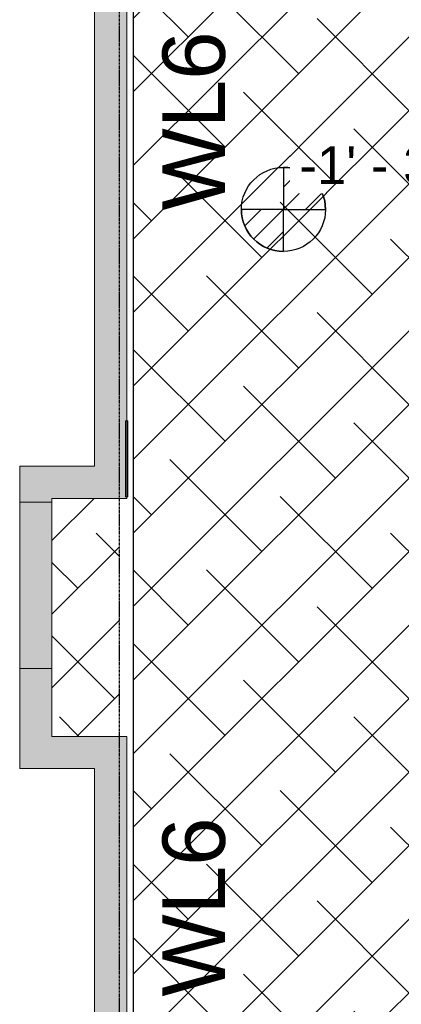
# Model space of a CAD drawing. Header units: inches. Extents: x -4126 to -1814, y 9773 to 12338.
# Tile 24 of 113: x -3505 to -3414, y 10586 to 10823. Entities that reach past the tile are written whole.
import ezdxf

# ---------------------------------------------------------------- set-up
doc = ezdxf.new("R2010")
doc.units = ezdxf.units.IN
doc.header["$MEASUREMENT"] = 0
doc.linetypes.add('Grid Line 1_2_', pattern=[0.875, 0.5, -0.125, 0.125, -0.125])
for name, color, linetype, lineweight in [('G-ANNO-DIMS', 111, 'Continuous', 9), ('I-WALL', 2, 'Continuous', 13), ('S-GRID', 1, 'Continuous', 9)]:
    doc.layers.add(name, color=color, linetype=linetype, lineweight=lineweight)
doc.layers.add('LOAD_HATCH', color=8, linetype='Continuous')
doc.layers.add('loads', color=1, linetype='Continuous')
doc.styles.add('Arial', font='Arial.ttf', dxfattribs={"height": 18})
doc.styles.add('Arial_2', font='arial.ttf', dxfattribs={"height": 9.070866})
pattern_1 = [(45, (35.854, -112.263), (-0.027577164, 0.027577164), [])]

# ---------------------------------------------------------------- blocks, each defined once
blk = doc.blocks.new('CTR - 1st Phase - Common Walls_rvt-1-FRAMING PLAN - 1ST FLOOR')
at = {"layer": 'I-WALL', "lineweight": 5, "transparency": 33554585}
h = blk.add_hatch(color=8, dxfattribs=at)
h.paths.add_polyline_path([(-3487.3, 10715.54), (-3479.92, 10715.54), (-3479.92, 10726.41), (-3479.55, 10726.41), (-3479.55, 10831.19), (-3487.3, 10831.19), (-3487.3, 10727.83)], flags=0)
h.paths.add_polyline_path([(-3486.99, 10847.19), (-3479.55, 10847.19), (-3479.55, 10949.97), (-3479.92, 10949.97), (-3479.92, 10960.84), (-3487.3, 10960.84), (-3487.3, 10847.19)], flags=0)
h = blk.add_hatch(color=8, dxfattribs=at)
h.paths.add_polyline_path([(-3479.55, 10715.54), (-3479.55, 10726.41), (-3479.92, 10726.41), (-3479.92, 10715.54)], flags=0)
h.paths.add_polyline_path([(-3479.55, 10949.97), (-3479.55, 10960.84), (-3479.92, 10960.84), (-3479.92, 10949.97)], flags=0)
for color, points in [(31, [(-3479.3, 10708.16), (-3479.3, 10726.41), (-3479.55, 10726.41), (-3479.55, 10708.16)]), (8, [(-3505.3, 10707.79), (-3495.32, 10707.79), (-3495.32, 10715.54), (-3505.3, 10715.54)]), (8, [(-3491.32, 10707.79), (-3491.32, 10715.54), (-3495.32, 10715.54), (-3495.32, 10707.79), (-3494.54, 10707.79)]), (8, [(-3479.92, 10707.79), (-3479.55, 10707.79), (-3479.55, 10708.16), (-3479.92, 10708.16), (-3479.92, 10715.54), (-3491.32, 10715.54), (-3491.32, 10707.79), (-3487.3, 10707.79)]), (31, [(-3479.55, 10708.16), (-3479.55, 10715.54), (-3479.92, 10715.54), (-3479.92, 10708.16)]), (8, [(-3497.55, 10679.95), (-3497.55, 10680.78), (-3505.3, 10680.78), (-3505.3, 10679.95)]), (8, [(-3497.55, 10642.81), (-3495.32, 10642.81), (-3495.32, 10650.56), (-3505.3, 10650.56), (-3505.3, 10642.81)]), (8, [(-3491.32, 10642.81), (-3491.32, 10650.56), (-3495.32, 10650.56), (-3495.32, 10642.81), (-3494.54, 10642.81)]), (8, [(-3479.55, 10642.81), (-3479.55, 10650.56), (-3491.32, 10650.56), (-3491.32, 10642.81), (-3487.3, 10642.81)])]:
    blk.add_hatch(color=color, dxfattribs=at).paths.add_polyline_path(points, flags=0)
h = blk.add_hatch(color=8, dxfattribs=at)
h.paths.add_polyline_path([(-3497.55, 10650.56), (-3497.55, 10666.89), (-3505.3, 10666.89), (-3505.3, 10650.56)], flags=0)
h.paths.add_polyline_path([(-3498.74, 10706.89), (-3497.55, 10706.89), (-3497.55, 10707.79), (-3505.3, 10707.79), (-3505.3, 10706.89)], flags=0)
h = blk.add_hatch(color=8, dxfattribs=at)
h.paths.add_polyline_path([(-3505.3, 10666.89), (-3497.55, 10666.89), (-3497.55, 10679.13), (-3505.3, 10679.13)], flags=0)
h.paths.add_polyline_path([(-3497.55, 10679.52), (-3497.55, 10679.95), (-3505.3, 10679.95), (-3505.3, 10679.52)], flags=0)
h.paths.add_polyline_path([(-3505.3, 10680.78), (-3497.55, 10680.78), (-3497.55, 10681.21), (-3505.3, 10681.21)], flags=0)
h.paths.add_polyline_path([(-3505.3, 10681.61), (-3497.55, 10681.61), (-3497.55, 10706.89), (-3505.3, 10706.89)], flags=0)
h = blk.add_hatch(color=8, dxfattribs=at)
h.paths.add_polyline_path([(-3505.3, 10679.13), (-3497.55, 10679.13), (-3497.55, 10679.52), (-3505.3, 10679.52)], flags=0)
h.paths.add_polyline_path([(-3505.3, 10681.21), (-3497.55, 10681.21), (-3497.55, 10681.61), (-3505.3, 10681.61)], flags=0)
h = blk.add_hatch(color=8, dxfattribs=at)
h.paths.add_polyline_path([(-3479.55, 10418.16), (-3479.55, 10459.19), (-3487.3, 10459.19), (-3487.3, 10418.16)], flags=0)
h.paths.add_polyline_path([(-3479.55, 10475.19), (-3479.55, 10642.81), (-3487.3, 10642.81), (-3487.3, 10475.19), (-3483.01, 10475.19)], flags=0)
at = {"layer": 'I-WALL', "color": 253}
for p, q in [((-3487.3, 10715.54), (-3487.3, 10831.19)), ((-3479.55, 10831.19), (-3479.55, 10726.41)), ((-3505.3, 10715.54), (-3495.32, 10715.54)), ((-3505.3, 10715.54), (-3505.3, 10707.79)), ((-3495.32, 10715.54), (-3491.32, 10715.54)), ((-3491.32, 10715.54), (-3487.3, 10715.54)), ((-3505.3, 10681.61), (-3505.3, 10707.79)), ((-3495.32, 10707.79), (-3497.55, 10707.79)), ((-3497.55, 10707.79), (-3497.55, 10681.61)), ((-3491.32, 10707.79), (-3495.32, 10707.79)), ((-3479.55, 10707.79), (-3491.32, 10707.79)), ((-3479.55, 10707.79), (-3479.55, 10708.16)), ((-3497.55, 10706.89), (-3505.3, 10706.89)), ((-3505.3, 10681.21), (-3505.3, 10681.61)), ((-3497.55, 10681.61), (-3497.55, 10681.21)), ((-3505.3, 10680.78), (-3505.3, 10681.21)), ((-3505.3, 10680.41), (-3505.3, 10680.78)), ((-3505.3, 10679.95), (-3505.3, 10680.33)), ((-3505.3, 10679.52), (-3505.3, 10679.95)), ((-3505.3, 10679.13), (-3505.3, 10679.52)), ((-3497.55, 10681.21), (-3497.55, 10680.78)), ((-3497.55, 10680.78), (-3497.55, 10680.41)), ((-3497.55, 10680.33), (-3497.55, 10679.95)), ((-3497.55, 10679.95), (-3497.55, 10679.52)), ((-3497.55, 10679.52), (-3497.55, 10679.13)), ((-3505.3, 10650.56), (-3505.3, 10679.13)), ((-3497.55, 10679.13), (-3497.55, 10650.56)), ((-3497.55, 10666.89), (-3505.3, 10666.89)), ((-3505.3, 10650.56), (-3505.3, 10642.81)), ((-3497.55, 10650.56), (-3495.32, 10650.56)), ((-3495.32, 10650.56), (-3491.32, 10650.56)), ((-3491.32, 10650.56), (-3479.55, 10650.56)), ((-3479.55, 10642.81), (-3479.55, 10650.56)), ((-3495.32, 10642.81), (-3505.3, 10642.81)), ((-3491.32, 10642.81), (-3495.32, 10642.81)), ((-3487.3, 10642.81), (-3491.32, 10642.81)), ((-3487.3, 10554.44), (-3487.3, 10642.81)), ((-3479.55, 10642.81), (-3479.55, 10475.19))]:
    blk.add_line(p, q, dxfattribs=at)
at = {"layer": 'I-WALL', "color": 9}
for p, q in [((-3487.3, 10831.19), (-3487.3, 10715.54)), ((-3479.55, 10715.54), (-3479.55, 10831.19)), ((-3479.92, 10726.41), (-3479.92, 10708.16)), ((-3479.92, 10726.41), (-3479.3, 10726.41)), ((-3479.55, 10726.41), (-3479.3, 10726.41)), ((-3479.3, 10708.16), (-3479.3, 10726.41)), ((-3479.3, 10726.41), (-3479.3, 10708.16)), ((-3495.32, 10715.54), (-3505.3, 10715.54)), ((-3505.3, 10707.79), (-3505.3, 10715.54)), ((-3491.32, 10715.54), (-3495.32, 10715.54)), ((-3487.3, 10715.54), (-3491.32, 10715.54)), ((-3479.55, 10715.54), (-3479.55, 10707.79)), ((-3505.3, 10707.79), (-3505.3, 10706.89)), ((-3497.55, 10707.79), (-3495.32, 10707.79)), ((-3497.55, 10706.89), (-3497.55, 10707.79)), ((-3495.32, 10707.79), (-3491.32, 10707.79)), ((-3491.32, 10707.79), (-3479.55, 10707.79)), ((-3479.3, 10708.16), (-3479.92, 10708.16)), ((-3479.55, 10708.16), (-3479.3, 10708.16)), ((-3505.3, 10706.89), (-3505.3, 10681.61)), ((-3497.55, 10706.89), (-3505.3, 10706.89)), ((-3497.55, 10681.61), (-3497.55, 10706.89)), ((-3505.3, 10681.61), (-3505.3, 10681.21)), ((-3497.55, 10681.21), (-3497.55, 10681.61)), ((-3505.3, 10681.21), (-3505.3, 10680.41)), ((-3505.3, 10680.33), (-3505.3, 10679.52)), ((-3505.3, 10679.52), (-3505.3, 10679.13)), ((-3497.55, 10680.41), (-3497.55, 10681.21)), ((-3497.55, 10679.52), (-3497.55, 10680.33)), ((-3497.55, 10679.13), (-3497.55, 10679.52)), ((-3505.3, 10679.13), (-3505.3, 10666.89)), ((-3497.55, 10666.89), (-3497.55, 10679.13)), ((-3505.3, 10666.89), (-3505.3, 10650.56)), ((-3505.3, 10666.89), (-3497.55, 10666.89)), ((-3497.55, 10650.56), (-3497.55, 10666.89)), ((-3505.3, 10642.81), (-3505.3, 10650.56)), ((-3495.32, 10650.56), (-3497.55, 10650.56)), ((-3491.32, 10650.56), (-3495.32, 10650.56)), ((-3479.55, 10650.56), (-3491.32, 10650.56)), ((-3479.55, 10650.56), (-3479.55, 10642.81)), ((-3505.3, 10642.81), (-3495.32, 10642.81)), ((-3495.32, 10642.81), (-3491.32, 10642.81)), ((-3491.32, 10642.81), (-3487.3, 10642.81)), ((-3487.3, 10642.81), (-3487.3, 10554.44)), ((-3479.55, 10475.19), (-3479.55, 10642.81))]:
    blk.add_line(p, q, dxfattribs=at)
at = {"layer": 'I-WALL', "color": 21}
for p, q in [((-3479.92, 10708.16), (-3479.92, 10726.41)), ((-3479.92, 10726.41), (-3479.55, 10726.41)), ((-3479.55, 10726.41), (-3479.55, 10715.54)), ((-3479.55, 10708.16), (-3479.55, 10715.54)), ((-3479.92, 10708.16), (-3479.55, 10708.16))]:
    blk.add_line(p, q, dxfattribs=at)
blk = doc.blocks.new('Spot Elevations - Símbolo de cota horizontal-V268-FRAMING PLAN - 1ST FLOOR')
at = {"layer": 'G-ANNO-DIMS'}
h = blk.add_hatch(dxfattribs=at)
h.set_pattern_fill('FP_73', color=256, style=0, pattern_type=2)
h.set_pattern_definition(pattern_1)
edge = h.paths.add_edge_path(flags=0)
edge.add_arc((0, 0), 0.1053, 0, 90, ccw=False)
edge.add_line((0.1053, 0), (0, 0))
edge.add_line((0, 0), (0, 0.1053))
h = blk.add_hatch(dxfattribs=at)
h.set_pattern_fill('FP_73', color=256, style=0, pattern_type=2)
h.set_pattern_definition(pattern_1)
edge = h.paths.add_edge_path(flags=0)
edge.add_arc((0, 0), 0.1053, 0, 90, ccw=False)
edge.add_line((0.1053, 0), (0, 0))
edge.add_line((0, 0), (0, 0.1053))
h = blk.add_hatch(dxfattribs=at)
h.set_pattern_fill('FP_73', color=256, style=0, pattern_type=2)
h.set_pattern_definition(pattern_1)
edge = h.paths.add_edge_path(flags=0)
edge.add_arc((0, 0), 0.1053, 180, 270, ccw=False)
edge.add_line((-0.1053, 0), (0, 0))
edge.add_line((0, 0), (0, -0.1053))
h = blk.add_hatch(dxfattribs=at)
h.set_pattern_fill('FP_73', color=256, style=0, pattern_type=2)
h.set_pattern_definition(pattern_1)
edge = h.paths.add_edge_path(flags=0)
edge.add_arc((0, 0), 0.1053, 180, 270, ccw=False)
edge.add_line((-0.1053, 0), (0, 0))
edge.add_line((0, 0), (0, -0.1053))
at = {"layer": 'G-ANNO-DIMS', "lineweight": 30}
for p, q in [((0, 0.1053), (0, 0)), ((0, 0), (-0.1053, 0)), ((0, 0), (0.1053, 0)), ((0, -0.1053), (0, 0))]:
    blk.add_line(p, q, dxfattribs=at)
blk.add_circle((0, 0), 0.1053, dxfattribs=at)
for start, end in [(360, 90), (180, 270)]:
    blk.add_arc((0, 0), 0.1053, start, end, dxfattribs=at)

msp = doc.modelspace()

# ---------------------------------------------------------------- hatches: boundary and pattern name
at = {"layer": 'LOAD_HATCH'}
h = msp.add_hatch(dxfattribs=at)
h.set_pattern_fill('ANSI38', color=256, scale=100, style=0)
h.paths.add_polyline_path([(-3497.549, 10650.564), (-3497.549, 10679.127), (-3497.549, 10679.521), (-3497.549, 10680.408), (-3497.549, 10681.213), (-3497.549, 10681.607), (-3497.549, 10707.789), (-3495.324, 10707.789), (-3491.324, 10707.789), (-3481.324, 10707.789), (-3481.324, 10650.564), (-3491.324, 10650.564), (-3495.324, 10650.564)])

# ---------------------------------------------------------------- linework, layer by layer
at = {"layer": 'S-GRID', "linetype": 'Grid Line 1_2_', "lineweight": 30}
msp.add_line((-3481.324, 9772.61), (-3481.324, 12288.555), dxfattribs=at)

# ---------------------------------------------------------------- block references
at = {"lineweight": 5}
msp.add_blockref('CTR - 1st Phase - Common Walls_rvt-1-FRAMING PLAN - 1ST FLOOR', (0, 0), dxfattribs=at)
at = {"layer": 'G-ANNO-DIMS', "lineweight": 30, "xscale": 95.99999999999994, "yscale": 95.99999999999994, "zscale": 95.99999999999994}
msp.add_blockref('Spot Elevations - Símbolo de cota horizontal-V268-FRAMING PLAN - 1ST FLOOR', (-3441.936, 10777.253), dxfattribs=at)

# ---------------------------------------------------------------- texts
at = {"layer": 'loads', "char_height": 15, "width": 29.92125, "attachment_point": 1, "rotation": 90, "style": 'Arial'}
for insert in [(-3471, 10777), (-3471, 10588)]:
    msp.add_mtext('WL6', dxfattribs=dict(at, insert=insert))

# ---------------------------------------------------------------- next in the draw order: texts
at = {"layer": 'G-ANNO-DIMS', "insert": (-3438.127, 10792.457), "char_height": 9.07087, "width": 62.85656, "attachment_point": 1, "line_spacing_factor": 0.941778, "style": 'Arial_2', "bg_fill": 3, "box_fill_scale": 1.25, "bg_fill_color": 256, "bg_fill_true_color": 13158600, "bg_fill_transparency": 0}
msp.add_mtext('-1\' - 3" -B', dxfattribs=at)

# ---------------------------------------------------------------- next in the draw order: hatches: boundary and pattern name
at = {"layer": 'LOAD_HATCH'}
h = msp.add_hatch(dxfattribs=at)
h.set_pattern_fill('ANSI38', color=256, scale=100, style=0)
h.paths.add_polyline_path([(-3481.324, 10382.789), (-3418.524, 10381), (-3072.924, 10381), (-2509.521, 10381.514), (-2503.7, 10449.439), (-3408.924, 10449.439), (-3401.049, 11277.289), (-3371.874, 11277.289), (-3371.874, 11473.789), (-3140.124, 11473.539), (-3139.124, 11648.339), (-2778.924, 11649.339), (-2778.924, 11628.389), (-2718.724, 11628.389), (-2650.524, 11628.389), (-2650.524, 11649.339), (-2509.521, 11650), (-2509.521, 11717.264), (-3140.124, 11718), (-3140.124, 11838.614), (-3460.024, 11838.614), (-3460.024, 11787.364), (-3199.999, 11783.364), (-3199.999, 11535.189), (-3481.324, 11530.989), (-3477.974, 11244.389), (-3477.974, 10410)])

# ---------------------------------------------------------------- next in the draw order: linework, layer by layer
msp.add_lwpolyline([(-3401.049, 11277.289), (-3408.924, 10449.439), (-2503.7, 10449.439), (-2509.521, 10381.514), (-3072.924, 10381), (-3418.524, 10381), (-3481.324, 10382.789), (-3477.974, 10410), (-3477.974, 11244.389)], dxfattribs=at)

doc.saveas('drawing.dxf')
